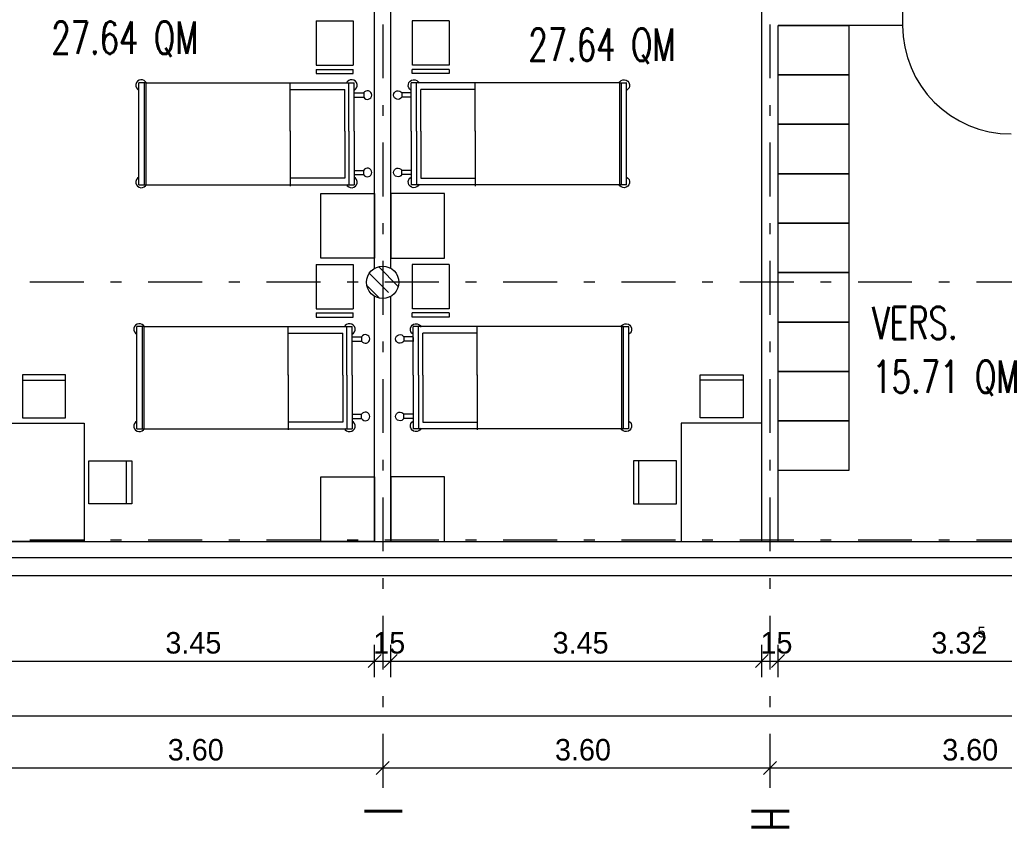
# Model space of a CAD drawing. Extents: x -1702.1 to -1638.5, y 1185.1 to 1220.8.
# Tile 17 of 50: x -1675.6 to -1666.4, y 1186.2 to 1193.7. Entities that reach past the tile are written whole.
import ezdxf
from ezdxf.enums import TextEntityAlignment as Align

# ---------------------------------------------------------------- set-up
doc = ezdxf.new("R2010")
doc.units = 0
doc.header["$MEASUREMENT"] = 0
doc.linetypes.add('DASHDOT', pattern=[1, 0.5, -0.25, 0, -0.25])
doc.linetypes.add('HIDDEN', pattern=[0.375, 0.25, -0.125])
for name, color, linetype in [('13', 94, 'CONTINUOUS'), ('18', 5, 'CONTINUOUS'), ('22', 140, 'CONTINUOUS'), ('3', 6, 'CONTINUOUS'), ('30', 132, 'CONTINUOUS'), ('40', 52, 'CONTINUOUS'), ('45', 132, 'CONTINUOUS'), ('48', 33, 'CONTINUOUS'), ('49', 1, 'CONTINUOUS'), ('54', 253, 'CONTINUOUS'), ('55', 7, 'CONTINUOUS'), ('8', 1, 'CONTINUOUS')]:
    doc.layers.add(name, color=color, linetype=linetype)
doc.styles.add('ROMANS', font='ROMANS', dxfattribs={"height": 0.2})
doc.styles.get("Standard").update_dxf_attribs({"font": 'txt', "height": 0.2})

msp = doc.modelspace()

# ---------------------------------------------------------------- linework, layer by layer
at = {"layer": '13', "linetype": 'Continuous'}
for p, q in [((-1668.6516, 1188.89239, 0.0206), (-1668.6516, 1198.42739, 0.0206)), ((-1672.2516, 1191.43276, 0.0206), (-1672.2516, 1196.02739, 0.0206)), ((-1672.1016, 1191.43184, 0.0206), (-1672.1016, 1196.02739, 0.0206)), ((-1668.5016, 1188.89239, 0.0206), (-1668.5016, 1193.69239, 0.0206)), ((-1667.3441, 1193.69239, 0.0206), (-1668.5016, 1193.69239, 0.0206)), ((-1672.2516, 1188.89239, 0.0206), (-1672.2516, 1191.17359, 0.0206)), ((-1672.1016, 1188.89239, 0.0206), (-1672.1016, 1191.17267, 0.0206))]:
    msp.add_line(p, q, dxfattribs=at)
at = {"layer": '13', "linetype": 'Continuous', "elevation": 0.0206}
msp.add_lwpolyline([(-1667.3441, 1193.84239), (-1667.3441, 1193.69239), (-1667.3441, 1193.69239), (-1667.3441, 1193.69239)], dxfattribs=at)
at = {"layer": '18', "linetype": 'Continuous'}
msp.add_arc((-1666.3341, 1193.69239, 0.0206), 1.01, 180, 270, dxfattribs=at)
at = {"layer": '22', "linetype": 'Continuous'}
for p, q in [((-1692.8516, 1188.89239, 0.0206), (-1665.9016, 1188.89239, 0.0206)), ((-1692.8516, 1188.74239, 0.0206), (-1665.9016, 1188.74239, 0.0206))]:
    msp.add_line(p, q, dxfattribs=at)
at = {"layer": '3', "linetype": 'Continuous'}
msp.add_circle((-1672.1766, 1191.30239, 0.0206), 0.15, dxfattribs=at)
at = {"layer": '30', "linetype": 'Continuous'}
msp.add_line((-1664.6816, 1188.57239, 0.0206), (-1694.0616, 1188.57239, 0.0206), dxfattribs=at)
at = {"layer": '30', "linetype": 'Continuous', "elevation": 0.0206}
for points in [[(-1668.5016, 1193.23239), (-1668.5016, 1193.69239), (-1667.8416, 1193.69239), (-1667.8416, 1193.23239)], [(-1668.5016, 1192.77239), (-1668.5016, 1193.23239), (-1667.8416, 1193.23239), (-1667.8416, 1192.77239)], [(-1668.5016, 1192.31239), (-1668.5016, 1192.77239), (-1667.8416, 1192.77239), (-1667.8416, 1192.31239)], [(-1668.5016, 1191.85239), (-1668.5016, 1192.31239), (-1667.8416, 1192.31239), (-1667.8416, 1191.85239)], [(-1668.5016, 1191.39239), (-1668.5016, 1191.85239), (-1667.8416, 1191.85239), (-1667.8416, 1191.39239)], [(-1668.5016, 1190.93239), (-1668.5016, 1191.39239), (-1667.8416, 1191.39239), (-1667.8416, 1190.93239)], [(-1668.5016, 1190.47239), (-1668.5016, 1190.93239), (-1667.8416, 1190.93239), (-1667.8416, 1190.47239)], [(-1668.5016, 1190.01239), (-1668.5016, 1190.47239), (-1667.8416, 1190.47239), (-1667.8416, 1190.01239)], [(-1668.5016, 1189.55239), (-1668.5016, 1190.01239), (-1667.8416, 1190.01239), (-1667.8416, 1189.55239)]]:
    msp.add_lwpolyline(points, close=True, dxfattribs=at)
at = {"layer": '45', "linetype": 'Continuous'}
for p, q in [((-1672.79419, 1193.73413, 0.0206), (-1672.44991, 1193.73415, 0.0206)), ((-1672.79418, 1193.73413, 0.0206), (-1672.79417, 1193.32183, 0.0206)), ((-1672.4499, 1193.73415, 0.0206), (-1672.44989, 1193.32076, 0.0206)), ((-1671.9033, 1193.73415, 0.0206), (-1671.90331, 1193.32076, 0.0206)), ((-1671.55901, 1193.73413, 0.0206), (-1671.90329, 1193.73415, 0.0206)), ((-1671.55902, 1193.73413, 0.0206), (-1671.55903, 1193.32183, 0.0206)), ((-1672.79417, 1193.32183, 0.0206), (-1672.45205, 1193.32184, 0.0206)), ((-1671.55903, 1193.32183, 0.0206), (-1671.90115, 1193.32184, 0.0206)), ((-1672.79418, 1193.28256, 0.0206), (-1672.45204, 1193.28257, 0.0206)), ((-1672.79416, 1193.28256, 0.0206), (-1672.79418, 1193.24329, 0.0206)), ((-1672.79418, 1193.24329, 0.0206), (-1672.45204, 1193.2433, 0.0206)), ((-1672.44989, 1193.2433, 0.0206), (-1672.44989, 1193.2828, 0.0206)), ((-1671.90331, 1193.2433, 0.0206), (-1671.90331, 1193.2828, 0.0206)), ((-1671.55902, 1193.28256, 0.0206), (-1671.90116, 1193.28257, 0.0206)), ((-1671.55902, 1193.24329, 0.0206), (-1671.90116, 1193.2433, 0.0206)), ((-1671.55904, 1193.28256, 0.0206), (-1671.55902, 1193.24329, 0.0206)), ((-1674.37762, 1193.1591, 0.0206), (-1674.44493, 1193.1591, 0.0206)), ((-1674.44463, 1192.2091, 0.0206), (-1674.44463, 1193.1591, 0.0206)), ((-1674.39464, 1193.1591, 0.0206), (-1674.39464, 1192.2091, 0.0206)), ((-1674.37783, 1193.16524, 0.0206), (-1674.37783, 1192.20755, 0.0206)), ((-1674.37762, 1193.1591, 0.0206), (-1672.44131, 1193.1591, 0.0206)), ((-1673.03554, 1192.71067, 0.0206), (-1673.03554, 1193.16038, 0.0206)), ((-1672.49131, 1192.70897, 0.0206), (-1672.49131, 1193.1591, 0.0206)), ((-1672.44131, 1192.70897, 0.0206), (-1672.44131, 1193.1591, 0.0206)), ((-1671.91189, 1192.70897, 0.0206), (-1671.91189, 1193.1591, 0.0206)), ((-1669.97558, 1193.1591, 0.0206), (-1671.91189, 1193.1591, 0.0206)), ((-1671.86189, 1192.70897, 0.0206), (-1671.86189, 1193.1591, 0.0206)), ((-1671.31766, 1192.71067, 0.0206), (-1671.31766, 1193.16038, 0.0206)), ((-1669.97558, 1193.1591, 0.0206), (-1669.90827, 1193.1591, 0.0206)), ((-1669.97537, 1193.16524, 0.0206), (-1669.97537, 1192.20755, 0.0206)), ((-1669.95856, 1193.1591, 0.0206), (-1669.95856, 1192.2091, 0.0206)), ((-1669.90857, 1192.2091, 0.0206), (-1669.90857, 1193.1591, 0.0206)), ((-1673.03554, 1193.09718, 0.0206), (-1672.52996, 1193.09718, 0.0206)), ((-1673.03554, 1192.70817, 0.0206), (-1673.03554, 1193.09718, 0.0206)), ((-1672.52996, 1192.70867, 0.0206), (-1672.52996, 1193.09718, 0.0206)), ((-1672.44246, 1193.0194, 0.0206), (-1672.44246, 1193.05829, 0.0206)), ((-1672.44182, 1193.06343, 0.0206), (-1672.3535, 1193.06343, 0.0206)), ((-1672.44182, 1193.02454, 0.0206), (-1672.3535, 1193.02454, 0.0206)), ((-1672.3535, 1193.0632, 0.0206), (-1672.3535, 1193.0247, 0.0206)), ((-1671.91138, 1193.06343, 0.0206), (-1671.9997, 1193.06343, 0.0206)), ((-1671.9997, 1193.0632, 0.0206), (-1671.9997, 1193.0247, 0.0206)), ((-1671.91138, 1193.02454, 0.0206), (-1671.9997, 1193.02454, 0.0206)), ((-1671.91074, 1193.0194, 0.0206), (-1671.91074, 1193.05829, 0.0206)), ((-1671.31766, 1193.09718, 0.0206), (-1671.82324, 1193.09718, 0.0206)), ((-1671.82324, 1192.70867, 0.0206), (-1671.82324, 1193.09718, 0.0206)), ((-1671.31766, 1192.70817, 0.0206), (-1671.31766, 1193.09718, 0.0206)), ((-1673.03554, 1192.71067, 0.0206), (-1673.03554, 1192.66017, 0.0206)), ((-1673.03554, 1192.66017, 0.0206), (-1673.03554, 1192.27075, 0.0206)), ((-1673.03554, 1192.65817, 0.0206), (-1673.03554, 1192.19783, 0.0206)), ((-1672.52996, 1192.70867, 0.0206), (-1672.52996, 1192.66017, 0.0206)), ((-1672.52996, 1192.66017, 0.0206), (-1672.52996, 1192.27075, 0.0206)), ((-1672.49131, 1192.70897, 0.0206), (-1672.49131, 1192.65897, 0.0206)), ((-1672.49131, 1192.65897, 0.0206), (-1672.49131, 1192.2091, 0.0206)), ((-1672.44131, 1192.70897, 0.0206), (-1672.44131, 1192.65897, 0.0206)), ((-1672.44131, 1192.65897, 0.0206), (-1672.44131, 1192.2091, 0.0206)), ((-1671.91189, 1192.70897, 0.0206), (-1671.91189, 1192.65897, 0.0206)), ((-1671.91189, 1192.65897, 0.0206), (-1671.91189, 1192.2091, 0.0206)), ((-1671.86189, 1192.70897, 0.0206), (-1671.86189, 1192.65897, 0.0206)), ((-1671.86189, 1192.65897, 0.0206), (-1671.86189, 1192.2091, 0.0206)), ((-1671.82324, 1192.70867, 0.0206), (-1671.82324, 1192.66017, 0.0206)), ((-1671.82324, 1192.66017, 0.0206), (-1671.82324, 1192.27075, 0.0206)), ((-1671.31766, 1192.71067, 0.0206), (-1671.31766, 1192.66017, 0.0206)), ((-1671.31766, 1192.66017, 0.0206), (-1671.31766, 1192.27075, 0.0206)), ((-1671.31766, 1192.65817, 0.0206), (-1671.31766, 1192.19783, 0.0206)), ((-1672.44182, 1192.34367, 0.0206), (-1672.3535, 1192.34367, 0.0206)), ((-1672.44182, 1192.30478, 0.0206), (-1672.3535, 1192.30478, 0.0206)), ((-1672.3535, 1192.30501, 0.0206), (-1672.3535, 1192.34351, 0.0206)), ((-1671.91138, 1192.34367, 0.0206), (-1671.9997, 1192.34367, 0.0206)), ((-1671.9997, 1192.30501, 0.0206), (-1671.9997, 1192.34351, 0.0206)), ((-1671.91138, 1192.30478, 0.0206), (-1671.9997, 1192.30478, 0.0206)), ((-1674.44422, 1192.2091, 0.0206), (-1672.44131, 1192.2091, 0.0206)), ((-1672.52996, 1192.27075, 0.0206), (-1673.03554, 1192.27075, 0.0206)), ((-1669.90898, 1192.2091, 0.0206), (-1671.91189, 1192.2091, 0.0206)), ((-1671.82324, 1192.27075, 0.0206), (-1671.31766, 1192.27075, 0.0206)), ((-1672.79419, 1191.46863, 0.0206), (-1672.44991, 1191.46865, 0.0206)), ((-1672.79418, 1191.46863, 0.0206), (-1672.79417, 1191.05633, 0.0206)), ((-1672.4499, 1191.46865, 0.0206), (-1672.44989, 1191.05526, 0.0206)), ((-1671.9033, 1191.46865, 0.0206), (-1671.90331, 1191.05526, 0.0206)), ((-1671.55901, 1191.46863, 0.0206), (-1671.90329, 1191.46865, 0.0206)), ((-1671.55902, 1191.46863, 0.0206), (-1671.55903, 1191.05633, 0.0206)), ((-1672.79418, 1191.01706, 0.0206), (-1672.45204, 1191.01707, 0.0206)), ((-1672.79416, 1191.01706, 0.0206), (-1672.79418, 1190.97779, 0.0206)), ((-1672.79417, 1191.05633, 0.0206), (-1672.45205, 1191.05634, 0.0206)), ((-1672.44989, 1190.9778, 0.0206), (-1672.44989, 1191.0173, 0.0206)), ((-1671.90331, 1190.9778, 0.0206), (-1671.90331, 1191.0173, 0.0206)), ((-1671.55902, 1191.01706, 0.0206), (-1671.90116, 1191.01707, 0.0206)), ((-1671.55903, 1191.05633, 0.0206), (-1671.90115, 1191.05634, 0.0206)), ((-1671.55904, 1191.01706, 0.0206), (-1671.55902, 1190.97779, 0.0206)), ((-1672.79418, 1190.97779, 0.0206), (-1672.45204, 1190.9778, 0.0206)), ((-1671.55902, 1190.97779, 0.0206), (-1671.90116, 1190.9778, 0.0206)), ((-1674.3965, 1190.89004, 0.0206), (-1674.46381, 1190.89004, 0.0206)), ((-1674.46351, 1189.94004, 0.0206), (-1674.46351, 1190.89004, 0.0206)), ((-1674.41352, 1190.89004, 0.0206), (-1674.41352, 1189.94004, 0.0206)), ((-1674.39671, 1190.89618, 0.0206), (-1674.39671, 1189.93849, 0.0206)), ((-1674.3965, 1190.89004, 0.0206), (-1672.46019, 1190.89004, 0.0206)), ((-1673.05442, 1190.44161, 0.0206), (-1673.05442, 1190.89132, 0.0206)), ((-1673.05442, 1190.82812, 0.0206), (-1672.54884, 1190.82812, 0.0206)), ((-1673.05442, 1190.43911, 0.0206), (-1673.05442, 1190.82812, 0.0206)), ((-1672.54884, 1190.43961, 0.0206), (-1672.54884, 1190.82812, 0.0206)), ((-1672.51019, 1190.43991, 0.0206), (-1672.51019, 1190.89004, 0.0206)), ((-1672.46019, 1190.43991, 0.0206), (-1672.46019, 1190.89004, 0.0206)), ((-1671.89301, 1190.43991, 0.0206), (-1671.89301, 1190.89004, 0.0206)), ((-1669.9567, 1190.89004, 0.0206), (-1671.89301, 1190.89004, 0.0206)), ((-1671.84301, 1190.43991, 0.0206), (-1671.84301, 1190.89004, 0.0206)), ((-1671.29878, 1190.82812, 0.0206), (-1671.80436, 1190.82812, 0.0206)), ((-1671.80436, 1190.43961, 0.0206), (-1671.80436, 1190.82812, 0.0206)), ((-1671.29878, 1190.44161, 0.0206), (-1671.29878, 1190.89132, 0.0206)), ((-1671.29878, 1190.43911, 0.0206), (-1671.29878, 1190.82812, 0.0206)), ((-1669.9567, 1190.89004, 0.0206), (-1669.88939, 1190.89004, 0.0206)), ((-1669.95649, 1190.89618, 0.0206), (-1669.95649, 1189.93849, 0.0206)), ((-1669.93968, 1190.89004, 0.0206), (-1669.93968, 1189.94004, 0.0206)), ((-1669.88969, 1189.94004, 0.0206), (-1669.88969, 1190.89004, 0.0206)), ((-1672.46134, 1190.75034, 0.0206), (-1672.46134, 1190.78923, 0.0206)), ((-1672.4607, 1190.79437, 0.0206), (-1672.37238, 1190.79437, 0.0206)), ((-1672.4607, 1190.75548, 0.0206), (-1672.37238, 1190.75548, 0.0206)), ((-1672.37238, 1190.79414, 0.0206), (-1672.37238, 1190.75564, 0.0206)), ((-1671.8925, 1190.79437, 0.0206), (-1671.98082, 1190.79437, 0.0206)), ((-1671.98082, 1190.79414, 0.0206), (-1671.98082, 1190.75564, 0.0206)), ((-1671.8925, 1190.75548, 0.0206), (-1671.98082, 1190.75548, 0.0206)), ((-1671.89186, 1190.75034, 0.0206), (-1671.89186, 1190.78923, 0.0206)), ((-1675.5266, 1190.39239, 0.0206), (-1675.1266, 1190.39239, 0.0206)), ((-1673.05442, 1190.44161, 0.0206), (-1673.05442, 1190.39111, 0.0206)), ((-1673.05442, 1190.39111, 0.0206), (-1673.05442, 1190.00169, 0.0206)), ((-1673.05442, 1190.38911, 0.0206), (-1673.05442, 1189.92877, 0.0206)), ((-1672.54884, 1190.43961, 0.0206), (-1672.54884, 1190.39111, 0.0206)), ((-1672.54884, 1190.39111, 0.0206), (-1672.54884, 1190.00169, 0.0206)), ((-1672.51019, 1190.43991, 0.0206), (-1672.51019, 1190.38991, 0.0206)), ((-1672.51019, 1190.38991, 0.0206), (-1672.51019, 1189.94004, 0.0206)), ((-1672.46019, 1190.43991, 0.0206), (-1672.46019, 1190.38991, 0.0206)), ((-1672.46019, 1190.38991, 0.0206), (-1672.46019, 1189.94004, 0.0206)), ((-1671.89301, 1190.43991, 0.0206), (-1671.89301, 1190.38991, 0.0206)), ((-1671.89301, 1190.38991, 0.0206), (-1671.89301, 1189.94004, 0.0206)), ((-1671.84301, 1190.43991, 0.0206), (-1671.84301, 1190.38991, 0.0206)), ((-1671.84301, 1190.38991, 0.0206), (-1671.84301, 1189.94004, 0.0206)), ((-1671.80436, 1190.43961, 0.0206), (-1671.80436, 1190.39111, 0.0206)), ((-1671.80436, 1190.39111, 0.0206), (-1671.80436, 1190.00169, 0.0206)), ((-1671.29878, 1190.44161, 0.0206), (-1671.29878, 1190.39111, 0.0206)), ((-1671.29878, 1190.39111, 0.0206), (-1671.29878, 1190.00169, 0.0206)), ((-1671.29878, 1190.38911, 0.0206), (-1671.29878, 1189.92877, 0.0206)), ((-1668.8266, 1190.39239, 0.0206), (-1669.2266, 1190.39239, 0.0206)), ((-1672.54884, 1190.00169, 0.0206), (-1673.05442, 1190.00169, 0.0206)), ((-1672.4607, 1190.07461, 0.0206), (-1672.37238, 1190.07461, 0.0206)), ((-1672.4607, 1190.03572, 0.0206), (-1672.37238, 1190.03572, 0.0206)), ((-1672.37238, 1190.03595, 0.0206), (-1672.37238, 1190.07445, 0.0206)), ((-1671.8925, 1190.07461, 0.0206), (-1671.98082, 1190.07461, 0.0206)), ((-1671.98082, 1190.03595, 0.0206), (-1671.98082, 1190.07445, 0.0206)), ((-1671.8925, 1190.03572, 0.0206), (-1671.98082, 1190.03572, 0.0206)), ((-1671.80436, 1190.00169, 0.0206), (-1671.29878, 1190.00169, 0.0206)), ((-1674.4631, 1189.94004, 0.0206), (-1672.46019, 1189.94004, 0.0206)), ((-1669.8901, 1189.94004, 0.0206), (-1671.89301, 1189.94004, 0.0206)), ((-1674.55924, 1189.24167, 0.0206), (-1674.55924, 1189.64167, 0.0206)), ((-1669.79396, 1189.24167, 0.0206), (-1669.79396, 1189.64167, 0.0206))]:
    msp.add_line(p, q, dxfattribs=at)
at = {"layer": '45', "linetype": 'Continuous', "elevation": 0.0206}
for points in [[(-1672.7516, 1192.12739), (-1672.2516, 1192.12739), (-1672.2516, 1191.52739), (-1672.7516, 1191.52739)], [(-1671.6016, 1192.12739), (-1672.1016, 1192.12739), (-1672.1016, 1191.52739), (-1671.6016, 1191.52739)], [(-1675.5266, 1190.04239), (-1675.1266, 1190.04239), (-1675.1266, 1190.44239), (-1675.5266, 1190.44239)], [(-1668.8266, 1190.04239), (-1669.2266, 1190.04239), (-1669.2266, 1190.44239), (-1668.8266, 1190.44239)], [(-1674.9516, 1189.99239), (-1674.9516, 1188.89239), (-1675.7016, 1188.89239), (-1675.7016, 1189.99239)], [(-1669.4016, 1189.99239), (-1669.4016, 1188.89239), (-1668.6516, 1188.89239), (-1668.6516, 1189.99239)], [(-1674.90924, 1189.24167), (-1674.90924, 1189.64167), (-1674.50924, 1189.64167), (-1674.50924, 1189.24167)], [(-1669.44396, 1189.24167), (-1669.44396, 1189.64167), (-1669.84396, 1189.64167), (-1669.84396, 1189.24167)], [(-1672.7516, 1189.49239), (-1672.2516, 1189.49239), (-1672.2516, 1188.89239), (-1672.7516, 1188.89239)], [(-1671.6016, 1189.49239), (-1672.1016, 1189.49239), (-1672.1016, 1188.89239), (-1671.6016, 1188.89239)]]:
    msp.add_lwpolyline(points, close=True, dxfattribs=at)
at = {"layer": '45', "linetype": 'Continuous'}
for centre, radius, start, end in [((-1674.419634, 1193.134104, 0.0206), 0.052142, 22.6445972, 242.7775), ((-1672.466309, 1193.134107, 0.0206), 0.052142, 297.2226722, 157.355575), ((-1672.318498, 1193.044199, 0.0206), 0.040311, 209.7455528, 150.8032917), ((-1672.318497, 1192.324015, 0.0206), 0.040311, 209.1978472, 150.2555861), ((-1674.419633, 1192.234103, 0.0206), 0.052142, 117.2230556, 337.3559583), ((-1672.466308, 1192.234106, 0.0206), 0.052142, 202.6444361, 62.7773389), ((-1674.438514, 1190.865044, 0.0206), 0.052142, 22.6445972, 242.7775), ((-1672.485189, 1190.865047, 0.0206), 0.052142, 297.2226722, 157.355575), ((-1672.337378, 1190.775139, 0.0206), 0.040311, 209.7455528, 150.8032917), ((-1672.337377, 1190.054955, 0.0206), 0.040311, 209.1978472, 150.2555861), ((-1674.438513, 1189.965043, 0.0206), 0.052142, 117.2230556, 337.3559583), ((-1672.485188, 1189.965046, 0.0206), 0.052142, 202.6444361, 62.7773389)]:
    msp.add_arc(centre, radius, start, end, dxfattribs=at)
at = {"layer": '45', "linetype": 'Continuous', "extrusion": (0, 0, -1)}
for centre, radius, start, end in [((1671.886891, 1193.134107, -0.0206), 0.052142, 297.2226722, 157.355575), ((1669.933566, 1193.134104, -0.0206), 0.052142, 22.6445972, 242.7775), ((1672.034702, 1193.044199, -0.0206), 0.040311, 209.7455528, 150.8032917), ((1672.034703, 1192.324015, -0.0206), 0.040311, 209.1978472, 150.2555861), ((1671.886892, 1192.234106, -0.0206), 0.052142, 202.6444361, 62.7773389), ((1669.933567, 1192.234103, -0.0206), 0.052142, 117.2230556, 337.3559583), ((1671.868011, 1190.865047, -0.0206), 0.052142, 297.2226722, 157.355575), ((1669.914686, 1190.865044, -0.0206), 0.052142, 22.6445972, 242.7775), ((1672.015822, 1190.775139, -0.0206), 0.040311, 209.7455528, 150.8032917), ((1672.015823, 1190.054955, -0.0206), 0.040311, 209.1978472, 150.2555861), ((1671.868012, 1189.965046, -0.0206), 0.052142, 202.6444361, 62.7773389), ((1669.914687, 1189.965043, -0.0206), 0.052142, 117.2230556, 337.3559583)]:
    msp.add_arc(centre, radius, start, end, dxfattribs=at)
at = {"layer": '54', "linetype": 'HIDDEN'}
msp.add_line((-1672.29996, 1191.38418, -0.03279), (-1672.09372, 1191.17794, -0.03279), dxfattribs=at)
at = {"layer": '54', "linetype": 'Continuous'}
for p, q in [((-1672.21381, 1191.44594, -0.03279), (-1672.03254, 1191.26468, -0.03279)), ((-1672.32321, 1191.2725, -0.03279), (-1672.20859, 1191.15788, -0.03279))]:
    msp.add_line(p, q, dxfattribs=at)
at = {"layer": '55', "linetype": 'Continuous'}
for p, q in [((-1672.2516, 1187.6291, 0.01222), (-1672.2516, 1187.9291, 0.01222)), ((-1672.1016, 1187.6291, 0.01222), (-1672.1016, 1187.9291, 0.01222)), ((-1668.6516, 1187.6291, 0.01222), (-1668.6516, 1187.9291, 0.01222)), ((-1668.5016, 1187.6291, 0.01222), (-1668.5016, 1187.9291, 0.01222)), ((-1672.1916, 1187.8391, 0.01222), (-1672.3116, 1187.7191, 0.01222)), ((-1672.0416, 1187.8391, 0.01222), (-1672.1616, 1187.7191, 0.01222)), ((-1668.5916, 1187.8391, 0.01222), (-1668.7116, 1187.7191, 0.01222)), ((-1668.4416, 1187.8391, 0.01222), (-1668.5616, 1187.7191, 0.01222)), ((-1694.0016, 1187.7791, 0.01222), (-1643.1516, 1187.7791, 0.01222)), ((-1694.0016, 1187.27116, 0.01222), (-1643.1516, 1187.27116, 0.01222)), ((-1672.1766, 1186.93457), (-1672.1766, 1186.63457)), ((-1668.5766, 1186.93457), (-1668.5766, 1186.63457)), ((-1672.1166, 1186.84457), (-1672.2366, 1186.72457)), ((-1668.5166, 1186.84457), (-1668.6366, 1186.72457)), ((-1693.8766, 1186.78457), (-1643.2766, 1186.78457))]:
    msp.add_line(p, q, dxfattribs=at)
at = {"layer": '8', "linetype": 'DASHDOT'}
for p, q in [((-1672.1766, 1206.90123, 0.0206), (-1672.1766, 1186.5456, 0.0206)), ((-1668.5766, 1206.90123, 0.0206), (-1668.5766, 1186.5456, 0.0206)), ((-1641.95595, 1191.30239, 0.0206), (-1699.32107, 1191.30239, 0.0206)), ((-1641.95595, 1188.90239, 0.0206), (-1699.32107, 1188.90239, 0.0206))]:
    msp.add_line(p, q, dxfattribs=at)

# ---------------------------------------------------------------- texts
at = {"layer": '40', "linetype": 'Continuous'}
for s, height, p in [('5', 0.1, (-1666.64619, 1187.9991, 0.01222)), ('3.45', 0.2, (-1674.19707, 1187.8491, 0.01222)), ('15', 0.2, (-1672.26479, 1187.8491, 0.01222)), ('3.45', 0.2, (-1670.59707, 1187.8491, 0.01222)), ('15', 0.2, (-1668.66479, 1187.8491, 0.01222)), ('3.32', 0.2, (-1667.07611, 1187.8491, 0.01222)), ('3.60', 0.2, (-1674.17502, 1186.85457)), ('3.60', 0.2, (-1670.57502, 1186.85457)), ('3.60', 0.2, (-1666.97502, 1186.85457))]:
    msp.add_text(s, height=height, dxfattribs=at).set_placement(p)
at = {"layer": '48', "linetype": 'Continuous', "style": 'ROMANS', "width": 0.7}
for s, p in [('27.64 QM ', (-1675.25793, 1193.57724, 0.0206)), ('27.64 QM ', (-1670.82201, 1193.5116, 0.0206)), ('VERS.', (-1667.62431, 1190.92424, 0.0206)), ('15.71 QM', (-1667.62431, 1190.42424, 0.0206))]:
    msp.add_text(s, height=0.3, dxfattribs=at).set_placement(p, align=Align.MIDDLE_LEFT)
at = {"layer": '49', "linetype": 'Continuous', "style": 'ROMANS', "width": 0.699991}
for s, p in [('I', (-1672.34655, 1186.42402, 0.0206)), ('H', (-1668.74655, 1186.42402, 0.0206))]:
    msp.add_text(s, height=0.34999, rotation=270, dxfattribs=at).set_placement(p)

doc.saveas('drawing.dxf')
